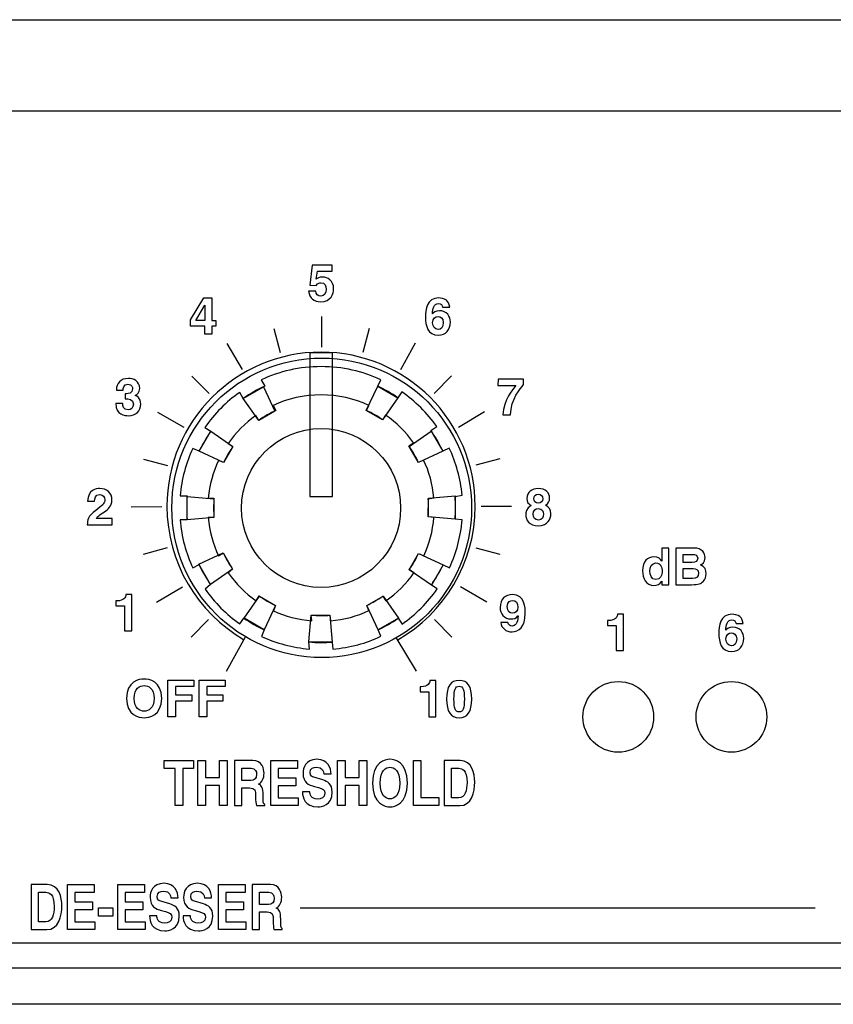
# Model space of a CAD drawing. Extents: x -133.2 to -114.2, y 153.6 to 155.3.
# Tile 8 of 14: x -122.7 to -121.3, y 153.6 to 155.3. Entities that reach past the tile are written whole.
import ezdxf

# ---------------------------------------------------------------- set-up
doc = ezdxf.new("R2010")
doc.units = 0
doc.header["$MEASUREMENT"] = 0
doc.layers.add('LAYER_1', color=160, linetype='CONTINUOUS')

# ---------------------------------------------------------------- blocks, each defined once
blk = doc.blocks.new('AI9-BLK136')
at = {"layer": 'LAYER_1', "color": 7}
for p, q in [((-2.151, 6.925), (-1.862, 5.848)), ((2.135, 6.926), (1.846, 5.848)), ((-5.831, 4.79), (-5.044, 3.999)), ((5.834, 4.793), (5.052, 3.999)), ((-7.989, 1.058), (-6.91, 0.776)), ((8.003, 1.074), (6.926, 0.784)), ((-6.926, -2.925), (-8.003, -3.214)), ((6.913, -2.923), (7.99, -3.212)), ((-5.071, -6.137), (-5.86, -6.926)), ((5.06, -6.135), (5.849, -6.924))]:
    blk.add_line(p, q, dxfattribs=at)
blk = doc.blocks.new('AI9-BLK129')
at = {"layer": 'LAYER_1', "color": 7}
for points in [[(0.481, 0.385), (0.481, 6.841), (-0.535, 6.841), (-0.535, 0.385)], [(-2.611, 5.315), (-2.1, 4.223), (-2.825, 3.805), (-3.518, 4.793)], [(3.417, 4.826), (2.726, 3.837), (2.002, 4.256), (2.511, 5.35)], [(-4.97, 3.331), (-3.982, 2.641), (-4.401, 1.917), (-5.494, 2.426)], [(5.44, 2.424), (4.349, 1.913), (3.931, 2.638), (4.918, 3.331)], [(-6.036, 0.394), (-4.835, 0.291), (-4.836, -0.546), (-6.038, -0.652)], [(5.985, -0.629), (4.784, -0.526), (4.785, 0.311), (5.986, 0.417)], [(-5.512, -2.653), (-4.42, -2.141), (-4.003, -2.867), (-4.99, -3.559)], [(4.919, -3.583), (3.93, -2.893), (4.349, -2.168), (5.443, -2.677)], [(-3.485, -5.072), (-2.795, -4.083), (-2.071, -4.502), (-2.579, -5.596)], [(2.539, -5.589), (2.028, -4.497), (2.753, -4.08), (3.446, -5.067)], [(-0.575, -6.139), (-0.472, -4.938), (0.365, -4.939), (0.471, -6.14)]]:
    blk.add_lwpolyline(points, close=True, dxfattribs=at)
blk.add_circle((0, -0.117), 6.724, dxfattribs=at)
for points in [[(2.52, 5.342), (2.834, 5.195), (3.134, 5.022), (3.417, 4.826), (3.417, 4.826), (3.593, 5.089), (3.593, 5.089), (4.201, 4.667), (4.731, 4.141), (5.159, 3.537), (5.159, 3.537), (4.899, 3.355), (4.899, 3.355), (5.106, 3.063), (5.287, 2.752), (5.44, 2.424), (5.44, 2.424), (5.725, 2.566), (5.725, 2.566), (6.031, 1.913), (6.229, 1.2), (6.297, 0.449), (6.297, 0.449), (5.983, 0.393), (5.983, 0.393), (5.998, 0.222), (6.005, 0.048), (6.005, -0.128), (6.005, -0.297), (5.998, -0.464), (5.985, -0.629), (5.985, -0.629), (6.301, -0.655), (6.301, -0.655), (6.238, -1.417), (6.041, -2.141), (5.733, -2.803), (5.733, -2.803), (5.444, -2.672), (5.444, -2.672), (5.295, -2.992), (5.119, -3.296), (4.919, -3.583), (4.919, -3.583), (5.182, -3.759), (5.182, -3.759), (4.754, -4.374), (4.219, -4.909), (3.604, -5.338), (3.604, -5.338), (3.427, -5.074), (3.427, -5.074), (3.148, -5.27), (2.85, -5.442), (2.539, -5.589), (2.539, -5.589), (2.658, -5.884), (2.658, -5.884), (1.992, -6.195), (1.263, -6.394), (0.495, -6.457), (0.495, -6.457), (0.471, -6.14), (0.471, -6.14), (0.307, -6.154), (0.141, -6.161), (-0.027, -6.161), (-0.212, -6.161), (-0.395, -6.152), (-0.576, -6.136), (-0.576, -6.136), (-0.55, -6.457), (-0.55, -6.457), (-1.312, -6.395), (-2.036, -6.198), (-2.698, -5.89), (-2.698, -5.89), (-2.579, -5.596), (-2.579, -5.596), (-2.902, -5.445), (-3.209, -5.267), (-3.497, -5.063), (-3.497, -5.063), (-3.674, -5.327), (-3.674, -5.327), (-4.279, -4.902), (-4.807, -4.373), (-5.232, -3.767), (-5.232, -3.767), (-4.99, -3.559), (-4.99, -3.559), (-5.185, -3.277), (-5.357, -2.977), (-5.503, -2.663), (-5.503, -2.663), (-5.782, -2.817), (-5.782, -2.817), (-6.093, -2.15), (-6.293, -1.421), (-6.356, -0.653), (-6.356, -0.653), (-6.038, -0.652), (-6.038, -0.652), (-6.052, -0.479), (-6.06, -0.305), (-6.06, -0.128), (-6.06, 0.056), (-6.052, 0.239), (-6.035, 0.419), (-6.035, 0.419), (-6.354, 0.42), (-6.354, 0.42), (-6.289, 1.173), (-6.093, 1.889), (-5.789, 2.545), (-5.789, 2.545), (-5.494, 2.426), (-5.494, 2.426), (-5.345, 2.744), (-5.17, 3.046), (-4.97, 3.331), (-4.97, 3.331), (-5.243, 3.495), (-5.243, 3.495), (-4.818, 4.105), (-4.289, 4.637), (-3.681, 5.066), (-3.681, 5.066), (-3.518, 4.793), (-3.518, 4.793), (-3.217, 5.006), (-2.896, 5.193), (-2.558, 5.35), (-2.558, 5.35), (-2.723, 5.623), (-2.723, 5.623), (-1.904, 6.007), (-0.991, 6.222), (-0.027, 6.222), (0.929, 6.222), (1.836, 6.01), (2.649, 5.632), (2.649, 5.632), (2.52, 5.342), (2.52, 5.342)], [(2.01, 4.25), (2.262, 4.133), (2.502, 3.994), (2.728, 3.837), (2.728, 3.837), (2.869, 4.048), (2.869, 4.048), (3.355, 3.71), (3.779, 3.289), (4.122, 2.806), (4.122, 2.806), (3.914, 2.66), (3.914, 2.66), (4.079, 2.427), (4.224, 2.177), (4.347, 1.916), (4.347, 1.916), (4.574, 2.029), (4.574, 2.029), (4.819, 1.507), (4.978, 0.936), (5.032, 0.336), (5.032, 0.336), (4.781, 0.291), (4.781, 0.291), (4.793, 0.153), (4.799, 0.014), (4.799, -0.126), (4.799, -0.261), (4.793, -0.395), (4.782, -0.527), (4.782, -0.527), (5.035, -0.548), (5.035, -0.548), (4.985, -1.157), (4.827, -1.737), (4.581, -2.266), (4.581, -2.266), (4.35, -2.161), (4.35, -2.161), (4.231, -2.417), (4.09, -2.661), (3.929, -2.89), (3.929, -2.89), (4.141, -3.031), (4.141, -3.031), (3.798, -3.522), (3.369, -3.951), (2.878, -4.294), (2.878, -4.294), (2.736, -4.083), (2.736, -4.083), (2.513, -4.24), (2.275, -4.378), (2.026, -4.495), (2.026, -4.495), (2.121, -4.731), (2.121, -4.731), (1.588, -4.98), (1.005, -5.139), (0.391, -5.189), (0.391, -5.189), (0.371, -4.936), (0.371, -4.936), (0.24, -4.947), (0.107, -4.952), (-0.027, -4.952), (-0.175, -4.952), (-0.322, -4.946), (-0.466, -4.933), (-0.466, -4.933), (-0.445, -5.189), (-0.445, -5.189), (-1.055, -5.139), (-1.634, -4.982), (-2.164, -4.736), (-2.164, -4.736), (-2.069, -4.5), (-2.069, -4.5), (-2.327, -4.38), (-2.573, -4.237), (-2.804, -4.074), (-2.804, -4.074), (-2.945, -4.285), (-2.945, -4.285), (-3.429, -3.945), (-3.851, -3.522), (-4.191, -3.037), (-4.191, -3.037), (-3.997, -2.871), (-3.997, -2.871), (-4.154, -2.645), (-4.291, -2.406), (-4.408, -2.154), (-4.408, -2.154), (-4.631, -2.277), (-4.631, -2.277), (-4.88, -1.744), (-5.04, -1.161), (-5.09, -0.546), (-5.09, -0.546), (-4.836, -0.545), (-4.836, -0.545), (-4.847, -0.407), (-4.853, -0.267), (-4.853, -0.126), (-4.853, 0.021), (-4.847, 0.167), (-4.834, 0.311), (-4.834, 0.311), (-5.089, 0.312), (-5.089, 0.312), (-5.037, 0.915), (-4.88, 1.488), (-4.637, 2.012), (-4.637, 2.012), (-4.401, 1.917), (-4.401, 1.917), (-4.282, 2.171), (-4.141, 2.413), (-3.982, 2.641), (-3.982, 2.641), (-4.2, 2.772), (-4.2, 2.772), (-3.86, 3.26), (-3.437, 3.686), (-2.951, 4.029), (-2.951, 4.029), (-2.82, 3.81), (-2.82, 3.81), (-2.579, 3.981), (-2.323, 4.131), (-2.052, 4.256), (-2.052, 4.256), (-2.184, 4.475), (-2.184, 4.475), (-1.529, 4.782), (-0.799, 4.954), (-0.027, 4.954), (0.738, 4.954), (1.463, 4.785), (2.114, 4.482), (2.114, 4.482), (2.01, 4.25), (2.01, 4.25)]]:
    blk.add_open_spline(points, degree=3, knots=[0, 0, 0, 0, 1, 1, 1, 2, 2, 2, 3, 3, 3, 4, 4, 4, 5, 5, 5, 6, 6, 6, 7, 7, 7, 8, 8, 8, 9, 9, 9, 10, 10, 10, 11, 11, 11, 12, 12, 12, 13, 13, 13, 14, 14, 14, 15, 15, 15, 16, 16, 16, 17, 17, 17, 18, 18, 18, 19, 19, 19, 20, 20, 20, 21, 21, 21, 22, 22, 22, 23, 23, 23, 24, 24, 24, 25, 25, 25, 26, 26, 26, 27, 27, 27, 28, 28, 28, 29, 29, 29, 30, 30, 30, 31, 31, 31, 32, 32, 32, 33, 33, 33, 34, 34, 34, 35, 35, 35, 36, 36, 36, 37, 37, 37, 38, 38, 38, 39, 39, 39, 40, 40, 40, 41, 41, 41, 42, 42, 42, 43, 43, 43, 44, 44, 44, 45, 45, 45, 46, 46, 46, 47, 47, 47, 48, 48, 48, 48], dxfattribs=at)
blk = doc.blocks.new('AI9-BLK97')
at = {"layer": 'LAYER_1', "color": 7}
for points, knots in [([(-0.243, -0.808), (-0.243, -0.808), (-0.557, -0.808), (-0.557, -0.808), (-0.557, -0.808), (-0.557, -0.654), (-0.557, -0.654), (-0.557, -0.654), (-0.561, -0.654), (-0.561, -0.654), (-0.639, -0.792), (-0.782, -0.84), (-0.915, -0.84), (-1.277, -0.84), (-1.428, -0.519), (-1.428, -0.184), (-1.428, 0.238), (-1.19, 0.444), (-0.921, 0.444), (-0.715, 0.444), (-0.619, 0.332), (-0.568, 0.254), (-0.568, 0.254), (-0.564, 0.254), (-0.564, 0.254), (-0.564, 0.254), (-0.564, 0.839), (-0.564, 0.839), (-0.564, 0.839), (-0.243, 0.839), (-0.243, 0.839), (-0.243, 0.839), (-0.243, -0.808), (-0.243, -0.808)], [0, 0, 0, 0, 1, 1, 1, 2, 2, 2, 3, 3, 3, 4, 4, 4, 5, 5, 5, 6, 6, 6, 7, 7, 7, 8, 8, 8, 9, 9, 9, 10, 10, 10, 11, 11, 11, 11]), ([(0.069, 0.839), (0.069, 0.839), (0.869, 0.839), (0.869, 0.839), (1.273, 0.839), (1.376, 0.587), (1.376, 0.417), (1.376, 0.181), (1.243, 0.114), (1.175, 0.08), (1.376, 0.004), (1.429, -0.156), (1.429, -0.319), (1.429, -0.45), (1.374, -0.574), (1.287, -0.659), (1.193, -0.75), (1.103, -0.808), (0.766, -0.808), (0.766, -0.808), (0.069, -0.808), (0.069, -0.808), (0.069, -0.808), (0.069, 0.839), (0.069, 0.839)], [0, 0, 0, 0, 1, 1, 1, 2, 2, 2, 3, 3, 3, 4, 4, 4, 5, 5, 5, 6, 6, 6, 7, 7, 7, 8, 8, 8, 8]), ([(0.399, 0.194), (0.399, 0.194), (0.803, 0.194), (0.803, 0.194), (0.938, 0.194), (1.046, 0.247), (1.046, 0.378), (1.046, 0.513), (0.95, 0.554), (0.794, 0.554), (0.794, 0.554), (0.399, 0.554), (0.399, 0.554), (0.399, 0.554), (0.399, 0.194), (0.399, 0.194)], [0, 0, 0, 0, 1, 1, 1, 2, 2, 2, 3, 3, 3, 4, 4, 4, 5, 5, 5, 5]), ([(-0.834, -0.576), (-0.63, -0.576), (-0.55, -0.406), (-0.55, -0.225), (-0.55, -0.03), (-0.605, 0.167), (-0.825, 0.167), (-1.029, 0.167), (-1.098, -0.014), (-1.098, -0.207), (-1.098, -0.351), (-1.041, -0.576), (-0.834, -0.576)], [0, 0, 0, 0, 1, 1, 1, 2, 2, 2, 3, 3, 3, 4, 4, 4, 4]), ([(0.399, -0.523), (0.399, -0.523), (0.821, -0.523), (0.821, -0.523), (0.989, -0.523), (1.085, -0.45), (1.085, -0.283), (1.085, -0.138), (0.961, -0.083), (0.837, -0.083), (0.837, -0.083), (0.399, -0.083), (0.399, -0.083), (0.399, -0.083), (0.399, -0.523), (0.399, -0.523)], [0, 0, 0, 0, 1, 1, 1, 2, 2, 2, 3, 3, 3, 4, 4, 4, 5, 5, 5, 5])]:
    blk.add_open_spline(points, degree=3, knots=knots, dxfattribs=at)
blk = doc.blocks.new('AI9-BLK95')
at = {"layer": 'LAYER_1', "color": 7}
for points in [[(-2.812, 0.655), (-3.672, 0.655), (-3.672, 0.229), (-2.882, 0.229), (-2.882, -0.13), (-3.672, -0.13), (-3.672, -0.655), (-2.773, -0.655), (-2.773, -1.013), (-4.004, -1.013), (-4.004, 1.013), (-2.812, 1.013)], [(-0.554, 0.655), (-1.414, 0.655), (-1.414, 0.229), (-0.624, 0.229), (-0.624, -0.13), (-1.414, -0.13), (-1.414, -0.655), (-0.516, -0.655), (-0.516, -1.013), (-1.746, -1.013), (-1.746, 1.013), (-0.554, 1.013)], [(3.963, 0.655), (3.103, 0.655), (3.103, 0.229), (3.893, 0.229), (3.893, -0.13), (3.103, -0.13), (3.103, -0.655), (4.002, -0.655), (4.002, -1.013), (2.771, -1.013), (2.771, 1.013), (3.963, 1.013)], [(-1.979, -0.406), (-2.609, -0.406), (-2.609, -0.04), (-1.979, -0.04)]]:
    blk.add_lwpolyline(points, close=True, dxfattribs=at)
for points, knots in [([(-5.634, 1.013), (-5.634, 1.013), (-4.918, 1.013), (-4.918, 1.013), (-4.372, 1.013), (-4.259, 0.432), (-4.259, 0.048), (-4.259, -0.387), (-4.397, -1.013), (-4.932, -1.013), (-4.932, -1.013), (-5.634, -1.013), (-5.634, -1.013), (-5.634, -1.013), (-5.634, 1.013), (-5.634, 1.013)], [0, 0, 0, 0, 1, 1, 1, 2, 2, 2, 3, 3, 3, 4, 4, 4, 5, 5, 5, 5]), ([(0.001, -0.389), (0.003, -0.502), (0.048, -0.717), (0.344, -0.717), (0.505, -0.717), (0.683, -0.669), (0.683, -0.454), (0.683, -0.296), (0.561, -0.254), (0.389, -0.203), (0.389, -0.203), (0.215, -0.152), (0.215, -0.152), (-0.046, -0.076), (-0.299, -0.003), (-0.299, 0.443), (-0.299, 0.669), (-0.202, 1.067), (0.324, 1.067), (0.821, 1.067), (0.954, 0.661), (0.956, 0.412), (0.956, 0.412), (0.631, 0.412), (0.631, 0.412), (0.622, 0.502), (0.595, 0.717), (0.299, 0.717), (0.17, 0.717), (0.017, 0.658), (0.017, 0.474), (0.017, 0.316), (0.121, 0.282), (0.189, 0.263), (0.189, 0.263), (0.584, 0.141), (0.584, 0.141), (0.805, 0.073), (1.008, -0.04), (1.008, -0.404), (1.008, -1.013), (0.511, -1.067), (0.369, -1.067), (-0.222, -1.067), (-0.324, -0.641), (-0.324, -0.389), (-0.324, -0.389), (0.001, -0.389), (0.001, -0.389)], [0, 0, 0, 0, 1, 1, 1, 2, 2, 2, 3, 3, 3, 4, 4, 4, 5, 5, 5, 6, 6, 6, 7, 7, 7, 8, 8, 8, 9, 9, 9, 10, 10, 10, 11, 11, 11, 12, 12, 12, 13, 13, 13, 14, 14, 14, 15, 15, 15, 16, 16, 16, 16]), ([(1.507, -0.389), (1.509, -0.502), (1.555, -0.717), (1.85, -0.717), (2.01, -0.717), (2.189, -0.669), (2.189, -0.454), (2.189, -0.296), (2.067, -0.254), (1.895, -0.203), (1.895, -0.203), (1.722, -0.152), (1.722, -0.152), (1.46, -0.076), (1.207, -0.003), (1.207, 0.443), (1.207, 0.669), (1.304, 1.067), (1.83, 1.067), (2.327, 1.067), (2.46, 0.661), (2.462, 0.412), (2.462, 0.412), (2.137, 0.412), (2.137, 0.412), (2.128, 0.502), (2.101, 0.717), (1.805, 0.717), (1.677, 0.717), (1.523, 0.658), (1.523, 0.474), (1.523, 0.316), (1.627, 0.282), (1.694, 0.263), (1.694, 0.263), (2.09, 0.141), (2.09, 0.141), (2.311, 0.073), (2.514, -0.04), (2.514, -0.404), (2.514, -1.013), (2.017, -1.067), (1.875, -1.067), (1.283, -1.067), (1.182, -0.641), (1.182, -0.389), (1.182, -0.389), (1.507, -0.389), (1.507, -0.389)], [0, 0, 0, 0, 1, 1, 1, 2, 2, 2, 3, 3, 3, 4, 4, 4, 5, 5, 5, 6, 6, 6, 7, 7, 7, 8, 8, 8, 9, 9, 9, 10, 10, 10, 11, 11, 11, 12, 12, 12, 13, 13, 13, 14, 14, 14, 15, 15, 15, 16, 16, 16, 16]), ([(4.277, 1.013), (4.277, 1.013), (5.097, 1.013), (5.097, 1.013), (5.528, 1.013), (5.607, 0.615), (5.607, 0.44), (5.607, 0.217), (5.517, 0.025), (5.357, -0.042), (5.49, -0.116), (5.562, -0.178), (5.562, -0.556), (5.562, -0.852), (5.562, -0.926), (5.634, -0.96), (5.634, -0.96), (5.634, -1.013), (5.634, -1.013), (5.634, -1.013), (5.259, -1.013), (5.259, -1.013), (5.237, -0.917), (5.223, -0.813), (5.223, -0.604), (5.223, -0.327), (5.21, -0.22), (4.959, -0.22), (4.959, -0.22), (4.609, -0.22), (4.609, -0.22), (4.609, -0.22), (4.609, -1.013), (4.609, -1.013), (4.609, -1.013), (4.277, -1.013), (4.277, -1.013), (4.277, -1.013), (4.277, 1.013), (4.277, 1.013)], [0, 0, 0, 0, 1, 1, 1, 2, 2, 2, 3, 3, 3, 4, 4, 4, 5, 5, 5, 6, 6, 6, 7, 7, 7, 8, 8, 8, 9, 9, 9, 10, 10, 10, 11, 11, 11, 12, 12, 12, 13, 13, 13, 13]), ([(-5.302, -0.663), (-5.302, -0.663), (-4.973, -0.663), (-4.973, -0.663), (-4.697, -0.663), (-4.605, -0.316), (-4.605, 0.017), (-4.605, 0.615), (-4.833, 0.663), (-4.977, 0.663), (-4.977, 0.663), (-5.302, 0.663), (-5.302, 0.663), (-5.302, 0.663), (-5.302, -0.663), (-5.302, -0.663)], [0, 0, 0, 0, 1, 1, 1, 2, 2, 2, 3, 3, 3, 4, 4, 4, 5, 5, 5, 5]), ([(5.007, 0.121), (5.183, 0.121), (5.268, 0.198), (5.268, 0.398), (5.268, 0.505), (5.23, 0.663), (5.031, 0.663), (5.031, 0.663), (4.609, 0.663), (4.609, 0.663), (4.609, 0.663), (4.609, 0.121), (4.609, 0.121), (4.609, 0.121), (5.007, 0.121), (5.007, 0.121)], [0, 0, 0, 0, 1, 1, 1, 2, 2, 2, 3, 3, 3, 4, 4, 4, 5, 5, 5, 5])]:
    blk.add_open_spline(points, degree=3, knots=knots, dxfattribs=at)
blk = doc.blocks.new('AI9-BLK71')
at = {"layer": 'LAYER_1', "color": 7}
for points in [[(-6.138, -1.013), (-6.476, -1.013), (-6.476, 0.655), (-6.966, 0.655), (-6.966, 1.013), (-5.648, 1.013), (-5.648, 0.655), (-6.138, 0.655)], [(-5.119, -0.104), (-5.119, -1.013), (-5.458, -1.013), (-5.458, 1.013), (-5.119, 1.013), (-5.119, 0.245), (-4.487, 0.245), (-4.487, 1.013), (-4.148, 1.013), (-4.148, -1.013), (-4.487, -1.013), (-4.487, -0.104)], [(-0.994, 0.655), (-1.855, 0.655), (-1.855, 0.229), (-1.064, 0.229), (-1.064, -0.13), (-1.855, -0.13), (-1.855, -0.655), (-0.956, -0.655), (-0.956, -1.013), (-2.186, -1.013), (-2.186, 1.013), (-0.994, 1.013)], [(1.153, -0.104), (1.153, -1.013), (0.814, -1.013), (0.814, 1.013), (1.153, 1.013), (1.153, 0.245), (1.785, 0.245), (1.785, 1.013), (2.123, 1.013), (2.123, -1.013), (1.785, -1.013), (1.785, -0.104)], [(4.55, -0.646), (5.357, -0.646), (5.357, -1.013), (4.212, -1.013), (4.212, 1.013), (4.55, 1.013)]]:
    blk.add_lwpolyline(points, close=True, dxfattribs=at)
for points, knots in [([(-3.817, 1.013), (-3.817, 1.013), (-2.997, 1.013), (-2.997, 1.013), (-2.566, 1.013), (-2.487, 0.615), (-2.487, 0.44), (-2.487, 0.217), (-2.577, 0.025), (-2.738, -0.042), (-2.604, -0.116), (-2.532, -0.178), (-2.532, -0.556), (-2.532, -0.852), (-2.532, -0.926), (-2.46, -0.96), (-2.46, -0.96), (-2.46, -1.013), (-2.46, -1.013), (-2.46, -1.013), (-2.834, -1.013), (-2.834, -1.013), (-2.857, -0.917), (-2.871, -0.813), (-2.871, -0.604), (-2.871, -0.327), (-2.884, -0.22), (-3.135, -0.22), (-3.135, -0.22), (-3.485, -0.22), (-3.485, -0.22), (-3.485, -0.22), (-3.485, -1.013), (-3.485, -1.013), (-3.485, -1.013), (-3.817, -1.013), (-3.817, -1.013), (-3.817, -1.013), (-3.817, 1.013), (-3.817, 1.013)], [0, 0, 0, 0, 1, 1, 1, 2, 2, 2, 3, 3, 3, 4, 4, 4, 5, 5, 5, 6, 6, 6, 7, 7, 7, 8, 8, 8, 9, 9, 9, 10, 10, 10, 11, 11, 11, 12, 12, 12, 13, 13, 13, 13]), ([(-0.439, -0.389), (-0.437, -0.502), (-0.392, -0.717), (-0.096, -0.717), (0.064, -0.717), (0.243, -0.669), (0.243, -0.454), (0.243, -0.296), (0.121, -0.254), (-0.051, -0.203), (-0.051, -0.203), (-0.224, -0.152), (-0.224, -0.152), (-0.487, -0.076), (-0.739, -0.003), (-0.739, 0.443), (-0.739, 0.669), (-0.642, 1.067), (-0.116, 1.067), (0.381, 1.067), (0.514, 0.66), (0.516, 0.412), (0.516, 0.412), (0.191, 0.412), (0.191, 0.412), (0.182, 0.502), (0.155, 0.717), (-0.141, 0.717), (-0.27, 0.717), (-0.423, 0.657), (-0.423, 0.474), (-0.423, 0.316), (-0.32, 0.282), (-0.252, 0.262), (-0.252, 0.262), (0.143, 0.141), (0.143, 0.141), (0.365, 0.073), (0.568, -0.04), (0.568, -0.404), (0.568, -1.013), (0.071, -1.067), (-0.071, -1.067), (-0.663, -1.067), (-0.764, -0.641), (-0.764, -0.389), (-0.764, -0.389), (-0.439, -0.389), (-0.439, -0.389)], [0, 0, 0, 0, 1, 1, 1, 2, 2, 2, 3, 3, 3, 4, 4, 4, 5, 5, 5, 6, 6, 6, 7, 7, 7, 8, 8, 8, 9, 9, 9, 10, 10, 10, 11, 11, 11, 12, 12, 12, 13, 13, 13, 14, 14, 14, 15, 15, 15, 16, 16, 16, 16]), ([(3.162, 1.067), (3.376, 1.067), (3.941, 0.951), (3.941, 0), (3.941, -0.951), (3.376, -1.067), (3.162, -1.067), (2.947, -1.067), (2.383, -0.951), (2.383, 0), (2.383, 0.951), (2.947, 1.067), (3.162, 1.067)], [0, 0, 0, 0, 1, 1, 1, 2, 2, 2, 3, 3, 3, 4, 4, 4, 4]), ([(5.591, 1.013), (5.591, 1.013), (6.307, 1.013), (6.307, 1.013), (6.854, 1.013), (6.966, 0.432), (6.966, 0.048), (6.966, -0.387), (6.829, -1.013), (6.294, -1.013), (6.294, -1.013), (5.591, -1.013), (5.591, -1.013), (5.591, -1.013), (5.591, 1.013), (5.591, 1.013)], [0, 0, 0, 0, 1, 1, 1, 2, 2, 2, 3, 3, 3, 4, 4, 4, 5, 5, 5, 5]), ([(-3.087, 0.121), (-2.911, 0.121), (-2.825, 0.198), (-2.825, 0.398), (-2.825, 0.505), (-2.864, 0.663), (-3.063, 0.663), (-3.063, 0.663), (-3.485, 0.663), (-3.485, 0.663), (-3.485, 0.663), (-3.485, 0.121), (-3.485, 0.121), (-3.485, 0.121), (-3.087, 0.121), (-3.087, 0.121)], [0, 0, 0, 0, 1, 1, 1, 2, 2, 2, 3, 3, 3, 4, 4, 4, 5, 5, 5, 5]), ([(3.162, -0.708), (3.345, -0.708), (3.602, -0.567), (3.602, 0), (3.602, 0.567), (3.345, 0.708), (3.162, 0.708), (2.979, 0.708), (2.722, 0.567), (2.722, 0), (2.722, -0.567), (2.979, -0.708), (3.162, -0.708)], [0, 0, 0, 0, 1, 1, 1, 2, 2, 2, 3, 3, 3, 4, 4, 4, 4]), ([(5.923, -0.663), (5.923, -0.663), (6.253, -0.663), (6.253, -0.663), (6.528, -0.663), (6.621, -0.316), (6.621, 0.017), (6.621, 0.615), (6.393, 0.663), (6.248, 0.663), (6.248, 0.663), (5.923, 0.663), (5.923, 0.663), (5.923, 0.663), (5.923, -0.663), (5.923, -0.663)], [0, 0, 0, 0, 1, 1, 1, 2, 2, 2, 3, 3, 3, 4, 4, 4, 5, 5, 5, 5])]:
    blk.add_open_spline(points, degree=3, knots=knots, dxfattribs=at)
blk = doc.blocks.new('AI9-BLK70')
at = {"layer": 'LAYER_1', "color": 7}
for points in [[(-0.014, -0.823), (-0.358, -0.823), (-0.358, 0.823), (0.814, 0.823), (0.814, 0.532), (-0.014, 0.532), (-0.014, 0.161), (0.711, 0.161), (0.711, -0.131), (-0.014, -0.131)], [(1.387, -0.823), (1.043, -0.823), (1.043, 0.823), (2.215, 0.823), (2.215, 0.532), (1.387, 0.532), (1.387, 0.161), (2.112, 0.161), (2.112, -0.131), (1.387, -0.131)]]:
    blk.add_lwpolyline(points, close=True, dxfattribs=at)
for points in [[(-1.424, 0.867), (-1.206, 0.867), (-0.633, 0.773), (-0.633, 0), (-0.633, -0.773), (-1.206, -0.867), (-1.424, -0.867), (-1.642, -0.867), (-2.215, -0.773), (-2.215, 0), (-2.215, 0.773), (-1.642, 0.867), (-1.424, 0.867)], [(-1.424, -0.575), (-1.239, -0.575), (-0.977, -0.461), (-0.977, 0), (-0.977, 0.461), (-1.239, 0.576), (-1.424, 0.576), (-1.61, 0.576), (-1.871, 0.461), (-1.871, 0), (-1.871, -0.461), (-1.61, -0.575), (-1.424, -0.575)]]:
    blk.add_open_spline(points, degree=3, knots=[0, 0, 0, 0, 1, 1, 1, 2, 2, 2, 3, 3, 3, 4, 4, 4, 4], dxfattribs=at)
blk = doc.blocks.new('AI9-BLK69')
at = {"layer": 'LAYER_1', "color": 7}
for points, knots in [([(-1.159, 0.554), (-1.159, 0.554), (-1.113, 0.554), (-1.113, 0.554), (-0.804, 0.554), (-0.721, 0.714), (-0.714, 0.836), (-0.714, 0.836), (-0.45, 0.836), (-0.45, 0.836), (-0.45, 0.836), (-0.45, -0.792), (-0.45, -0.792), (-0.45, -0.792), (-0.772, -0.792), (-0.772, -0.792), (-0.772, -0.792), (-0.772, 0.329), (-0.772, 0.329), (-0.772, 0.329), (-1.159, 0.329), (-1.159, 0.329), (-1.159, 0.329), (-1.159, 0.554), (-1.159, 0.554)], [0, 0, 0, 0, 1, 1, 1, 2, 2, 2, 3, 3, 3, 4, 4, 4, 5, 5, 5, 6, 6, 6, 7, 7, 7, 8, 8, 8, 8]), ([(0.595, 0.836), (0.978, 0.836), (1.159, 0.572), (1.159, 0.001), (1.159, -0.57), (0.978, -0.836), (0.595, -0.836), (0.212, -0.836), (0.031, -0.57), (0.031, 0.001), (0.031, 0.572), (0.212, 0.836), (0.595, 0.836)], [0, 0, 0, 0, 1, 1, 1, 2, 2, 2, 3, 3, 3, 4, 4, 4, 4]), ([(0.595, -0.579), (0.779, -0.579), (0.829, -0.418), (0.829, 0.001), (0.829, 0.421), (0.779, 0.579), (0.595, 0.579), (0.412, 0.579), (0.361, 0.421), (0.361, 0.001), (0.361, -0.418), (0.412, -0.579), (0.595, -0.579)], [0, 0, 0, 0, 1, 1, 1, 2, 2, 2, 3, 3, 3, 4, 4, 4, 4])]:
    blk.add_open_spline(points, degree=3, knots=knots, dxfattribs=at)
blk = doc.blocks.new('AI9-BLK68')
at = {"layer": 'LAYER_1', "color": 7}
blk.add_lwpolyline([(-4.625, 9.419), (-4.806, 9.419), (-4.806, 9.059), (-5.127, 9.059), (-5.127, 9.419), (-5.769, 9.419), (-5.769, 9.696), (-5.17, 10.687), (-4.806, 10.687), (-4.806, 9.669), (-4.625, 9.669)], close=True, dxfattribs=at)
for points, knots in [([(-0.13, 11.534), (-0.07, 11.575), (0.003, 11.623), (0.162, 11.623), (0.379, 11.623), (0.655, 11.472), (0.655, 11.098), (0.655, 10.876), (0.542, 10.514), (0.063, 10.514), (-0.192, 10.514), (-0.451, 10.665), (-0.467, 10.993), (-0.467, 10.993), (-0.146, 10.993), (-0.146, 10.993), (-0.132, 10.86), (-0.061, 10.77), (0.081, 10.77), (0.235, 10.77), (0.325, 10.901), (0.325, 11.075), (0.325, 11.22), (0.256, 11.367), (0.086, 11.367), (0.042, 11.367), (-0.068, 11.364), (-0.13, 11.25), (-0.13, 11.25), (-0.416, 11.263), (-0.416, 11.263), (-0.416, 11.263), (-0.304, 12.158), (-0.304, 12.158), (-0.304, 12.158), (0.59, 12.158), (0.59, 12.158), (0.59, 12.158), (0.59, 11.887), (0.59, 11.887), (0.59, 11.887), (-0.072, 11.887), (-0.072, 11.887), (-0.072, 11.887), (-0.13, 11.534), (-0.13, 11.534)], [0, 0, 0, 0, 1, 1, 1, 2, 2, 2, 3, 3, 3, 4, 4, 4, 5, 5, 5, 6, 6, 6, 7, 7, 7, 8, 8, 8, 9, 9, 9, 10, 10, 10, 11, 11, 11, 12, 12, 12, 13, 13, 13, 14, 14, 14, 15, 15, 15, 15]), ([(5.546, 10.274), (5.537, 10.366), (5.477, 10.43), (5.358, 10.43), (5.149, 10.43), (5.101, 10.191), (5.09, 9.98), (5.09, 9.98), (5.095, 9.976), (5.095, 9.976), (5.138, 10.035), (5.218, 10.111), (5.399, 10.111), (5.736, 10.111), (5.897, 9.852), (5.897, 9.609), (5.897, 9.254), (5.679, 9.015), (5.365, 9.015), (4.872, 9.015), (4.776, 9.428), (4.776, 9.834), (4.776, 10.143), (4.817, 10.687), (5.381, 10.687), (5.447, 10.687), (5.633, 10.661), (5.714, 10.581), (5.803, 10.494), (5.835, 10.446), (5.865, 10.274), (5.865, 10.274), (5.546, 10.274), (5.546, 10.274)], [0, 0, 0, 0, 1, 1, 1, 2, 2, 2, 3, 3, 3, 4, 4, 4, 5, 5, 5, 6, 6, 6, 7, 7, 7, 8, 8, 8, 9, 9, 9, 10, 10, 10, 11, 11, 11, 11]), ([(-5.127, 9.669), (-5.127, 10.063), (-5.12, 10.317), (-5.12, 10.368), (-5.12, 10.368), (-5.125, 10.368), (-5.125, 10.368), (-5.125, 10.368), (-5.532, 9.669), (-5.532, 9.669), (-5.532, 9.669), (-5.127, 9.669), (-5.127, 9.669)], [0, 0, 0, 0, 1, 1, 1, 2, 2, 2, 3, 3, 3, 4, 4, 4, 4]), ([(5.342, 9.854), (5.221, 9.854), (5.097, 9.779), (5.097, 9.575), (5.097, 9.398), (5.198, 9.272), (5.351, 9.272), (5.468, 9.272), (5.576, 9.361), (5.576, 9.581), (5.576, 9.788), (5.443, 9.854), (5.342, 9.854)], [0, 0, 0, 0, 1, 1, 1, 2, 2, 2, 3, 3, 3, 4, 4, 4, 4]), ([(-8.694, 6.385), (-8.694, 6.385), (-8.643, 6.385), (-8.643, 6.385), (-8.547, 6.385), (-8.371, 6.394), (-8.371, 6.605), (-8.371, 6.665), (-8.398, 6.814), (-8.574, 6.814), (-8.795, 6.814), (-8.795, 6.605), (-8.795, 6.548), (-8.795, 6.548), (-9.093, 6.548), (-9.093, 6.548), (-9.093, 6.853), (-8.921, 7.071), (-8.554, 7.071), (-8.336, 7.071), (-8.049, 6.961), (-8.049, 6.617), (-8.049, 6.452), (-8.152, 6.348), (-8.244, 6.307), (-8.244, 6.307), (-8.244, 6.303), (-8.244, 6.303), (-8.187, 6.287), (-7.999, 6.202), (-7.999, 5.924), (-7.999, 5.617), (-8.226, 5.399), (-8.554, 5.399), (-8.707, 5.399), (-9.12, 5.434), (-9.12, 5.943), (-9.12, 5.943), (-8.806, 5.943), (-8.806, 5.943), (-8.806, 5.943), (-8.808, 5.94), (-8.808, 5.94), (-8.808, 5.853), (-8.785, 5.656), (-8.57, 5.656), (-8.442, 5.656), (-8.329, 5.743), (-8.329, 5.924), (-8.329, 6.147), (-8.545, 6.156), (-8.694, 6.156), (-8.694, 6.156), (-8.694, 6.385), (-8.694, 6.385)], [0, 0, 0, 0, 1, 1, 1, 2, 2, 2, 3, 3, 3, 4, 4, 4, 5, 5, 5, 6, 6, 6, 7, 7, 7, 8, 8, 8, 9, 9, 9, 10, 10, 10, 11, 11, 11, 12, 12, 12, 13, 13, 13, 14, 14, 14, 15, 15, 15, 16, 16, 16, 17, 17, 17, 18, 18, 18, 18]), ([(9.178, 6.796), (9.023, 6.626), (8.624, 6.144), (8.584, 5.443), (8.584, 5.443), (8.254, 5.443), (8.254, 5.443), (8.289, 6.094), (8.697, 6.612), (8.835, 6.759), (8.835, 6.759), (8.025, 6.759), (8.025, 6.759), (8.025, 6.759), (8.032, 7.043), (8.032, 7.043), (8.032, 7.043), (9.178, 7.043), (9.178, 7.043), (9.178, 7.043), (9.178, 6.796), (9.178, 6.796)], [0, 0, 0, 0, 1, 1, 1, 2, 2, 2, 3, 3, 3, 4, 4, 4, 5, 5, 5, 6, 6, 6, 7, 7, 7, 7]), ([(-10.383, 1.556), (-10.383, 2.086), (-9.996, 2.132), (-9.851, 2.132), (-9.539, 2.132), (-9.291, 1.948), (-9.291, 1.618), (-9.291, 1.338), (-9.473, 1.196), (-9.631, 1.089), (-9.846, 0.937), (-9.959, 0.864), (-9.996, 0.788), (-9.996, 0.788), (-9.289, 0.788), (-9.289, 0.788), (-9.289, 0.788), (-9.289, 0.504), (-9.289, 0.504), (-9.289, 0.504), (-10.401, 0.504), (-10.401, 0.504), (-10.39, 0.694), (-10.376, 0.894), (-10.023, 1.15), (-9.73, 1.364), (-9.613, 1.446), (-9.613, 1.63), (-9.613, 1.737), (-9.681, 1.861), (-9.837, 1.861), (-10.062, 1.861), (-10.069, 1.675), (-10.071, 1.556), (-10.071, 1.556), (-10.383, 1.556), (-10.383, 1.556)], [0, 0, 0, 0, 1, 1, 1, 2, 2, 2, 3, 3, 3, 4, 4, 4, 5, 5, 5, 6, 6, 6, 7, 7, 7, 8, 8, 8, 9, 9, 9, 10, 10, 10, 11, 11, 11, 12, 12, 12, 12]), ([(9.84, 0.46), (9.42, 0.46), (9.276, 0.733), (9.276, 0.955), (9.276, 1.038), (9.276, 1.254), (9.524, 1.368), (9.395, 1.432), (9.326, 1.536), (9.326, 1.687), (9.326, 1.964), (9.549, 2.132), (9.833, 2.132), (10.17, 2.132), (10.349, 1.932), (10.349, 1.708), (10.349, 1.568), (10.292, 1.448), (10.161, 1.38), (10.317, 1.302), (10.404, 1.198), (10.404, 0.988), (10.404, 0.781), (10.271, 0.46), (9.84, 0.46)], [0, 0, 0, 0, 1, 1, 1, 2, 2, 2, 3, 3, 3, 4, 4, 4, 5, 5, 5, 6, 6, 6, 7, 7, 7, 8, 8, 8, 8]), ([(10.042, 1.673), (10.042, 1.797), (9.957, 1.875), (9.854, 1.875), (9.709, 1.875), (9.634, 1.792), (9.634, 1.673), (9.634, 1.577), (9.705, 1.471), (9.842, 1.471), (9.968, 1.471), (10.042, 1.556), (10.042, 1.673)], [0, 0, 0, 0, 1, 1, 1, 2, 2, 2, 3, 3, 3, 4, 4, 4, 4]), ([(9.835, 1.228), (9.719, 1.228), (9.606, 1.153), (9.606, 0.976), (9.606, 0.82), (9.696, 0.717), (9.842, 0.717), (10.01, 0.717), (10.074, 0.862), (10.074, 0.974), (10.074, 1.089), (10.014, 1.228), (9.835, 1.228)], [0, 0, 0, 0, 1, 1, 1, 2, 2, 2, 3, 3, 3, 4, 4, 4, 4]), ([(-9.112, -2.913), (-9.112, -2.913), (-9.066, -2.913), (-9.066, -2.913), (-8.757, -2.913), (-8.674, -2.752), (-8.667, -2.631), (-8.667, -2.631), (-8.404, -2.631), (-8.404, -2.631), (-8.404, -2.631), (-8.404, -4.259), (-8.404, -4.259), (-8.404, -4.259), (-8.725, -4.259), (-8.725, -4.259), (-8.725, -4.259), (-8.725, -3.138), (-8.725, -3.138), (-8.725, -3.138), (-9.112, -3.138), (-9.112, -3.138), (-9.112, -3.138), (-9.112, -2.913), (-9.112, -2.913)], [0, 0, 0, 0, 1, 1, 1, 2, 2, 2, 3, 3, 3, 4, 4, 4, 5, 5, 5, 6, 6, 6, 7, 7, 7, 8, 8, 8, 8]), ([(8.476, -3.883), (8.476, -3.883), (8.476, -3.885), (8.476, -3.885), (8.494, -3.997), (8.565, -4.045), (8.664, -4.045), (8.797, -4.045), (8.93, -3.933), (8.932, -3.591), (8.932, -3.591), (8.927, -3.587), (8.927, -3.587), (8.854, -3.697), (8.728, -3.724), (8.618, -3.724), (8.306, -3.724), (8.125, -3.488), (8.125, -3.215), (8.125, -2.816), (8.361, -2.631), (8.68, -2.631), (9.244, -2.631), (9.253, -3.238), (9.253, -3.468), (9.253, -4.098), (8.955, -4.302), (8.661, -4.302), (8.384, -4.302), (8.185, -4.142), (8.157, -3.883), (8.157, -3.883), (8.476, -3.883), (8.476, -3.883)], [0, 0, 0, 0, 1, 1, 1, 2, 2, 2, 3, 3, 3, 4, 4, 4, 5, 5, 5, 6, 6, 6, 7, 7, 7, 8, 8, 8, 9, 9, 9, 10, 10, 10, 11, 11, 11, 11]), ([(8.686, -3.468), (8.799, -3.468), (8.923, -3.387), (8.923, -3.195), (8.923, -3.009), (8.843, -2.894), (8.678, -2.894), (8.595, -2.894), (8.446, -2.936), (8.446, -3.17), (8.446, -3.415), (8.565, -3.468), (8.686, -3.468)], [0, 0, 0, 0, 1, 1, 1, 2, 2, 2, 3, 3, 3, 4, 4, 4, 4])]:
    blk.add_open_spline(points, degree=3, knots=knots, dxfattribs=at)
for name, p in [('AI9-BLK70', (-6.426, -7.289)), ('AI9-BLK69', (5.693, -7.32)), ('AI9-BLK71', (0.021, -11.091))]:
    blk.add_blockref(name, p, dxfattribs=at)
blk = doc.blocks.new('AI9-BLK67')
at = {"layer": 'LAYER_1', "color": 7}
for p, q in [((-2.151, 6.925), (-1.862, 5.848)), ((2.135, 6.926), (1.846, 5.848)), ((-5.831, 4.79), (-5.044, 3.999)), ((5.834, 4.793), (5.052, 3.999)), ((-7.989, 1.058), (-6.91, 0.776)), ((8.003, 1.074), (6.926, 0.784)), ((-6.926, -2.925), (-8.003, -3.214)), ((6.913, -2.923), (7.99, -3.212)), ((-5.071, -6.137), (-5.86, -6.926)), ((5.06, -6.135), (5.849, -6.924))]:
    blk.add_line(p, q, dxfattribs=at)
blk = doc.blocks.new('AI9-BLK66')
at = {"layer": 'LAYER_1', "color": 7}
for p, q in [((0, 7.961), (0, 6.592)), ((-4.245, 6.756), (-3.552, 5.576)), ((4.205, 6.759), (3.541, 5.562)), ((-7.365, 3.67), (-6.175, 2.992)), ((7.321, 3.685), (6.149, 2.976)), ((-8.533, -0.578), (-7.163, -0.571)), ((8.533, -0.572), (7.163, -0.572)), ((-7.41, -4.862), (-6.229, -4.168)), ((7.421, -4.853), (6.235, -4.168)), ((-4.266, -7.961), (-3.404, -6.421)), ((4.267, -7.961), (3.358, -6.45))]:
    blk.add_line(p, q, dxfattribs=at)
blk.add_open_spline([(3.425, -6.553), (5.5, -5.359), (6.898, -3.12), (6.898, -0.554), (6.898, 3.265), (3.802, 6.361), (-0.018, 6.361), (-3.836, 6.361), (-6.933, 3.265), (-6.933, -0.554), (-6.933, -3.104), (-5.552, -5.331), (-3.498, -6.531)], degree=3, knots=[0, 0, 0, 0, 1, 1, 1, 2, 2, 2, 3, 3, 3, 4, 4, 4, 4], dxfattribs=at)
blk = doc.blocks.new('AI9-BLK1')
at = {"layer": 'LAYER_1', "color": 7}
for p, q in [((197.908, 17.988), (2.832, 17.988)), ((37.792, -17.774), (60.909, -17.774))]:
    blk.add_line(p, q, dxfattribs=at)
blk.add_lwpolyline([(-241.3, -22.098), (-241.3, 22.098), (241.3, 22.098), (241.3, -22.098)], close=True, dxfattribs=at)
blk.add_lwpolyline([(2.024, -19.336), (197.908, -19.336), (197.908, -20.479), (-197.908, -20.479), (-197.908, -19.336), (-1.94, -19.336)], dxfattribs=at)
for centre, radius in [((38.735, 0.178), 3.569), ((52.07, -9.195), 1.587), ((57.15, -9.195), 1.587)]:
    blk.add_circle(centre, radius, dxfattribs=at)
for points, knots in [([(51.59, -4.872), (51.59, -4.872), (51.636, -4.872), (51.636, -4.872), (51.946, -4.872), (52.028, -4.712), (52.035, -4.59), (52.035, -4.59), (52.299, -4.59), (52.299, -4.59), (52.299, -4.59), (52.299, -6.218), (52.299, -6.218), (52.299, -6.218), (51.978, -6.218), (51.978, -6.218), (51.978, -6.218), (51.978, -5.097), (51.978, -5.097), (51.978, -5.097), (51.59, -5.097), (51.59, -5.097), (51.59, -5.097), (51.59, -4.872), (51.59, -4.872)], [0, 0, 0, 0, 1, 1, 1, 2, 2, 2, 3, 3, 3, 4, 4, 4, 5, 5, 5, 6, 6, 6, 7, 7, 7, 8, 8, 8, 8]), ([(57.354, -5.003), (57.345, -4.911), (57.285, -4.847), (57.166, -4.847), (56.957, -4.847), (56.909, -5.086), (56.897, -5.297), (56.897, -5.297), (56.902, -5.301), (56.902, -5.301), (56.946, -5.242), (57.026, -5.166), (57.207, -5.166), (57.544, -5.166), (57.705, -5.425), (57.705, -5.668), (57.705, -6.023), (57.487, -6.262), (57.173, -6.262), (56.68, -6.262), (56.583, -5.849), (56.583, -5.443), (56.583, -5.134), (56.625, -4.59), (57.189, -4.59), (57.255, -4.59), (57.441, -4.616), (57.521, -4.696), (57.611, -4.783), (57.643, -4.831), (57.673, -5.003), (57.673, -5.003), (57.354, -5.003), (57.354, -5.003)], [0, 0, 0, 0, 1, 1, 1, 2, 2, 2, 3, 3, 3, 4, 4, 4, 5, 5, 5, 6, 6, 6, 7, 7, 7, 8, 8, 8, 9, 9, 9, 10, 10, 10, 11, 11, 11, 11]), ([(57.15, -5.423), (57.028, -5.423), (56.904, -5.498), (56.904, -5.702), (56.904, -5.879), (57.005, -6.005), (57.159, -6.005), (57.276, -6.005), (57.384, -5.916), (57.384, -5.696), (57.384, -5.489), (57.251, -5.423), (57.15, -5.423)], [0, 0, 0, 0, 1, 1, 1, 2, 2, 2, 3, 3, 3, 4, 4, 4, 4])]:
    blk.add_open_spline(points, degree=3, knots=knots, dxfattribs=at)
for name, p in [('AI9-BLK68', (38.643, -1.077)), ('AI9-BLK66', (38.752, 0.813)), ('AI9-BLK136', (38.759, 1.313)), ('AI9-BLK67', (38.759, 1.313)), ('AI9-BLK129', (38.763, 0.304)), ('AI9-BLK97', (54.588, -2.456)), ('AI9-BLK95', (31.361, -17.734))]:
    blk.add_blockref(name, p, dxfattribs=at)

msp = doc.modelspace()

# ---------------------------------------------------------------- block references
at = {"layer": 'LAYER_1', "color": 7, "xscale": 0.03937, "yscale": 0.03937, "zscale": 0.03937}
msp.add_blockref('AI9-BLK1', (-123.7034, 154.4733), dxfattribs=at)

doc.saveas('drawing.dxf')
